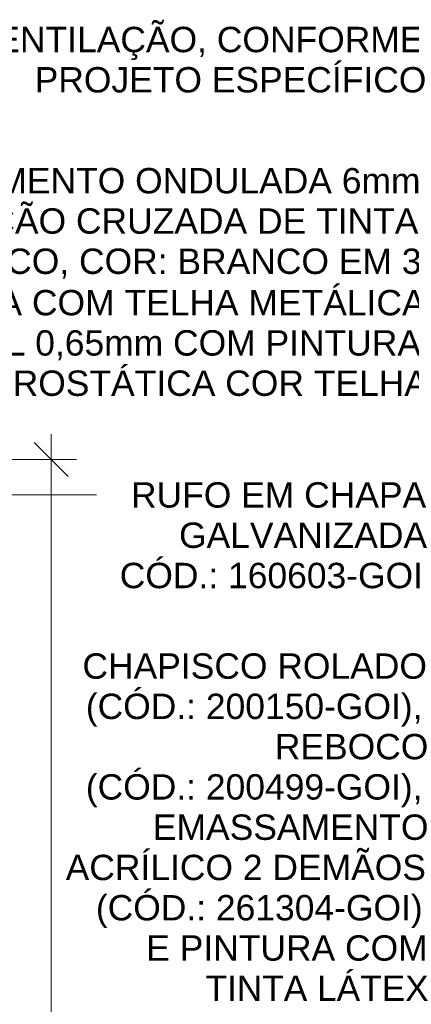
# Model space of a CAD drawing. Header units: metres. Extents: x 9.7 to 43.6, y -0.5 to 5.6.
# Tile 86 of 154: x 18.6 to 19.7, y 2.6 to 5.6. Entities that reach past the tile are written whole.
import ezdxf

# ---------------------------------------------------------------- set-up
doc = ezdxf.new("R2010")
doc.units = ezdxf.units.M
for name, color, linetype, lineweight in [('A-ANNO-DIMS', 7, 'Continuous', 9), ('A-ANNO-DIMS-50', 7, 'Continuous', 9), ('G-ANNO-TEXT', 7, 'Continuous', 9)]:
    doc.layers.add(name, color=color, linetype=linetype, lineweight=lineweight)
doc.styles.add('Arial', font='arial.ttf', dxfattribs={"height": 0.075})
doc.dimstyles.new('Com_linha__ref__contínua__-_Cor_Vermelha_Arial_1_5mm_1', dxfattribs={"dimscale": 0.3048, "dimtxt": 0.076519, "dimasz": 0.328084, "dimexe": 0.246063, "dimexo": 0.246063, "dimgap": 0.024606, "dimtad": 1, "dimrnd": 0.01, "dimzin": 0, "dimdsep": 46, "dimtxsty": 'Arial', "dimblk1": 'OBLIQUE', "dimblk2": 'OBLIQUE', "dimsah": 1, "dimcen": 0.09, "dimdle": 0.246063, "dimazin": 0, "dimtfac": 1, "dimtdec": 4, "dimtix": 1, "dimtmove": 2, "dimatfit": 3, "dimfxl": 1, "dimtvp": 1, "dimtolj": 1, "dimtzin": 0, "dimarcsym": 2})

# ---------------------------------------------------------------- blocks, each defined once
blk = doc.blocks.new('DIMBLOCK21-A')
at = {"layer": 'A-ANNO-DIMS-50', "color": 242, "true_color": 0xbd2b2e, "transparency": 16777216}
for p, q in [((18.6551, -0.075), (18.6551, 4.325)), ((18.6551, 4.25), (18.6051, 4.3)), ((18.6551, 4.25), (18.31, 4.25)), ((18.6551, 4.25), (18.7051, 4.2)), ((18.6551, 4.25), (18.7301, 4.25)), ((18.6551, 0), (18.6051, 0.05)), ((18.6551, 0), (18.15, 0)), ((18.6551, 0), (18.7051, -0.05)), ((18.6551, 0), (18.7301, 0))]:
    blk.add_line(p, q, dxfattribs=at)
at = {"layer": 'A-ANNO-DIMS-50', "color": 0, "transparency": 16777216, "insert": (18.5502, 2.1469), "char_height": 0.075, "width": 0.242979, "attachment_point": 1, "rotation": 90, "line_spacing_factor": 0.941778, "style": 'Arial'}
blk.add_mtext('4,25', dxfattribs=at)
blk = doc.blocks.new('_Oblique')
at = {"color": 0, "linetype": 'ByBlock', "lineweight": -2}
blk.add_line((-0.5, -0.5), (0.5, 0.5), dxfattribs=at)

msp = doc.modelspace()

# ---------------------------------------------------------------- linework, layer by layer
at = {"layer": 'G-ANNO-TEXT'}
for p, q in [((17.9482, 4.1452), (18.7033, 4.1452)), ((18.7033, 4.1452), (18.7893, 4.1452))]:
    msp.add_line(p, q, dxfattribs=at)

# ---------------------------------------------------------------- texts
at = {"layer": 'G-ANNO-TEXT', "char_height": 0.075, "attachment_point": 1, "style": 'Arial'}
for s, insert, width in [('COLUNA DE VENTILAÇÃO, CONFORME ', (17.7825, 5.529), 2.409071), ('PROJETO ESPECÍFICO', (18.6061, 5.41), 1.41097), ('COBERTURA COM TELHA DE FIBROCIMENTO ONDULADA 6mm ', (16.5691, 5.1116), 3.880168), ('(CÓD.: 160501-GOI) COM APLICAÇÃO CRUZADA DE TINTA ', (16.8304, 4.9925), 3.563501), ('ELASTOMÉRICA, ACABAMENTO FOSCO, COR: BRANCO EM 3 ', (16.665, 4.8735), 3.763923), (' COBERTURA COM TELHA METÁLICA ', (17.8821, 4.7511), 2.288818), ('GALVANIZADA TRAPEZOIDAL 0,65mm COM PINTURA ', (17.0884, 4.6321), 3.250843), ('ELETROSTÁTICA COR TELHA', (18.279, 4.513), 1.807805), ('RUFO EM CHAPA ', (18.8909, 4.1827), 1.066244), ('GALVANIZADA', (19.0331, 4.0636), 0.893882), ('CÓD.: 160603-GOI', (18.8578, 3.9445), 1.106329), ('CHAPISCO ROLADO', (18.7474, 3.6768), 1.242616), ('(CÓD.: 200150-GOI), ', (18.7574, 3.5577), 1.23059), ('REBOCO', (19.3163, 3.4386), 0.553164), ('(CÓD.: 200499-GOI),', (18.7574, 3.3196), 1.23059), ('EMASSAMENTO ', (18.9558, 3.2005), 0.990084), ('ACRÍLICO 2 DEMÃOS ', (18.6978, 3.0814), 1.302742), ('(CÓD.: 261304-GOI)', (18.7871, 2.9624), 1.194514), ('E PINTURA COM ', (18.936, 2.8433), 1.014135), ('TINTA LÁTEX ', (19.1112, 2.7243), 0.801687)]:
    msp.add_mtext(s, dxfattribs=dict(at, insert=insert, width=width))

# ---------------------------------------------------------------- dimensions: what is measured, and where the dimension line sits
at = {"layer": 'A-ANNO-DIMS', "color": 242, "true_color": 0xbd2b2e}
dim = msp.add_linear_dim(base=(18.6551, 4.25), p1=(18.075, 0), p2=(18.235, 4.25), angle=90, dimstyle='Com_linha__ref__contínua__-_Cor_Vermelha_Arial_1_5mm_1', override={"dimpost": '<>', "dimfxl": 4.253011}, dxfattribs=at)
dim.commit()
dim.dimension.update_dxf_attribs({"geometry": 'DIMBLOCK21-A', "text_midpoint": (18.6002, 2.2684), "dimtype": 160, "text_rotation": 90})

doc.saveas('drawing.dxf')
